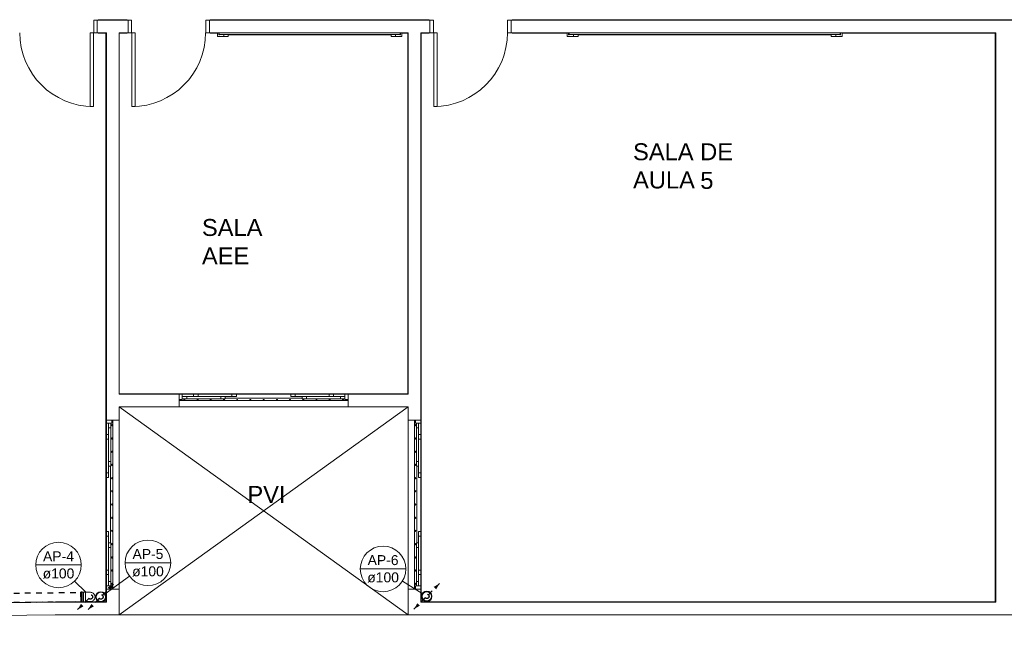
# Model space of a CAD drawing. Header units: millimetres. Extents: x 567 to 934, y -1 to 364.
# Tile 179 of 256: x 604 to 625, y 145 to 159. Entities that reach past the tile are written whole.
import ezdxf

# ---------------------------------------------------------------- set-up
doc = ezdxf.new("R2010")
doc.units = ezdxf.units.MM
doc.header["$MEASUREMENT"] = 0
doc.linetypes.add('JIS_02_1.2', pattern=[0.25, 0.125, -0.125])
doc.linetypes.add('NULL', pattern=[0])
for name, color, linetype, lineweight in [('AP-Condutos', 14, 'JIS_02_1.2', 25), ('AP-Indicação coluna', 14, 'Continuous', 13), ('Simbolos', 14, 'Continuous', 20), ('Simbolos_int', 14, 'Continuous', 15)]:
    doc.layers.add(name, color=color, linetype=linetype, lineweight=lineweight)
doc.layers.add('ARQ FINA', color=8, linetype='Continuous')
doc.styles.add('Arial', font='arial.ttf')

msp = doc.modelspace()

# ---------------------------------------------------------------- hatches: boundary and pattern name
at = {"layer": 'AP-Condutos', "linetype": 'Continuous'}
for points in [[(605.59, 146.396), (605.46, 146.321), (605.515, 146.266)], [(612.801, 146.408), (612.671, 146.333), (612.726, 146.278)], [(604.793, 145.83), (604.923, 145.905), (604.868, 145.96)], [(605.024, 145.83), (605.154, 145.905), (605.099, 145.96)], [(612.236, 145.843), (612.366, 145.918), (612.311, 145.973)]]:
    msp.add_hatch(color=151, dxfattribs=at).paths.add_polyline_path(points)

# ---------------------------------------------------------------- linework, layer by layer
at = {"layer": 'AP-Condutos'}
for p, q in [((592.629, 146.087), (604.859, 146.212)), ((592.631, 145.884), (604.861, 146.009))]:
    msp.add_line(p, q, dxfattribs=at)
for points in [[(605.342, 146.148), (605.59, 146.396)], [(612.554, 146.161), (612.801, 146.408)], [(605.041, 146.078), (604.793, 145.83)], [(605.272, 146.078), (605.024, 145.83)], [(612.483, 146.09), (612.236, 145.843)]]:
    msp.add_lwpolyline(points, dxfattribs=at)
for centre in [(605.076, 146.113), (605.307, 146.113), (605.307, 146.113), (612.519, 146.125), (612.519, 146.125)]:
    msp.add_circle(centre, 0.05, dxfattribs=at)
at = {"layer": 'AP-Indicação coluna'}
for p, q in [((605.846, 146.866), (606.854, 146.866)), ((603.866, 146.819), (604.875, 146.819)), ((611.049, 146.731), (612.057, 146.731)), ((604.727, 146.462), (604.975, 146.214)), ((605.941, 146.571), (605.401, 146.181)), ((611.98, 146.463), (612.421, 146.187))]:
    msp.add_line(p, q, dxfattribs=at)
for centre in [(604.37, 146.819), (604.37, 146.819), (606.35, 146.866), (606.35, 146.866), (611.553, 146.731), (611.553, 146.731)]:
    msp.add_circle(centre, 0.504, dxfattribs=at)
at = {"layer": 'ARQ FINA', "lineweight": 5}
for p, q in [((605.149, 158.879), (605.229, 158.879)), ((605.149, 158.599), (605.149, 158.879)), ((605.149, 158.879), (605.229, 158.879)), ((605.149, 158.599), (605.149, 158.879)), ((605.909, 158.879), (605.229, 158.879)), ((605.229, 158.879), (605.229, 158.599)), ((605.229, 158.879), (605.229, 158.599)), ((605.249, 158.879), (605.249, 158.889)), ((605.249, 158.889), (605.889, 158.889)), ((605.889, 158.889), (605.889, 158.879)), ((605.909, 158.879), (605.909, 158.599)), ((605.989, 158.879), (605.909, 158.879)), ((605.909, 158.879), (605.909, 158.599)), ((605.989, 158.879), (605.909, 158.879)), ((605.989, 158.599), (605.989, 158.879)), ((605.989, 158.599), (605.989, 158.879)), ((607.709, 158.879), (607.629, 158.879)), ((607.629, 158.879), (607.629, 158.599)), ((607.629, 158.879), (607.709, 158.879)), ((607.629, 158.599), (607.629, 158.879)), ((612.589, 158.879), (607.709, 158.879)), ((607.709, 158.599), (607.709, 158.879)), ((607.709, 158.879), (607.709, 158.599)), ((607.729, 158.879), (607.729, 158.889)), ((607.729, 158.889), (612.569, 158.889)), ((612.569, 158.889), (612.569, 158.879)), ((612.589, 158.879), (612.589, 158.599)), ((612.669, 158.879), (612.589, 158.879)), ((612.589, 158.879), (612.589, 158.599)), ((612.669, 158.879), (612.589, 158.879)), ((612.669, 158.599), (612.669, 158.879)), ((612.669, 158.599), (612.669, 158.879)), ((614.389, 158.879), (614.309, 158.879)), ((614.309, 158.879), (614.309, 158.599)), ((614.309, 158.879), (614.389, 158.879)), ((614.309, 158.599), (614.309, 158.879)), ((625.489, 158.879), (614.389, 158.879)), ((614.389, 158.599), (614.389, 158.879)), ((614.389, 158.879), (614.389, 158.599)), ((614.409, 158.879), (614.409, 158.889)), ((614.409, 158.889), (625.499, 158.889)), ((605.069, 158.599), (605.145, 158.599)), ((605.069, 156.967), (605.069, 158.599)), ((605.145, 158.599), (605.069, 158.599)), ((605.069, 158.599), (605.069, 156.967)), ((605.145, 158.599), (605.145, 156.967)), ((605.145, 156.967), (605.145, 158.599)), ((605.229, 158.599), (605.149, 158.599)), ((605.229, 158.599), (605.149, 158.599)), ((605.229, 158.599), (605.429, 158.599)), ((605.249, 158.589), (605.249, 158.599)), ((605.429, 158.589), (605.249, 158.589)), ((605.419, 146.005), (605.419, 158.599)), ((605.429, 158.599), (605.429, 150.027)), ((605.709, 158.599), (605.909, 158.599)), ((605.709, 150.599), (605.709, 158.599)), ((605.889, 158.589), (605.709, 158.589)), ((605.889, 158.599), (605.889, 158.589)), ((605.909, 158.599), (605.989, 158.599)), ((605.909, 158.599), (605.989, 158.599)), ((606.069, 158.599), (605.993, 158.599)), ((605.993, 158.599), (605.993, 156.967)), ((605.993, 158.599), (606.069, 158.599)), ((605.993, 156.967), (605.993, 158.599)), ((606.069, 156.967), (606.069, 158.599)), ((606.069, 158.599), (606.069, 156.967)), ((607.629, 158.599), (607.709, 158.599)), ((607.709, 158.599), (607.629, 158.599)), ((607.709, 158.599), (612.109, 158.599)), ((607.729, 158.589), (607.729, 158.599)), ((607.888, 158.589), (607.729, 158.589)), ((607.888, 158.519), (607.888, 158.599)), ((607.988, 158.519), (607.888, 158.519)), ((607.918, 158.591), (607.918, 158.551)), ((607.928, 158.599), (607.926, 158.599)), ((611.928, 158.599), (607.928, 158.599)), ((607.928, 158.599), (607.928, 158.561)), ((607.928, 158.56), (607.928, 158.599)), ((607.928, 158.561), (611.928, 158.561)), ((607.948, 158.56), (607.928, 158.56)), ((607.988, 158.519), (608.028, 158.519)), ((608.028, 158.519), (608.028, 158.561)), ((608.088, 158.519), (608.028, 158.519)), ((608.088, 158.519), (608.128, 158.519)), ((608.128, 158.519), (608.128, 158.561)), ((611.728, 158.56), (608.128, 158.56)), ((608.128, 158.551), (611.728, 158.551)), ((608.128, 158.551), (611.728, 158.551)), ((611.728, 158.561), (611.728, 158.519)), ((611.728, 158.519), (611.768, 158.519)), ((611.828, 158.519), (611.768, 158.519)), ((611.828, 158.561), (611.828, 158.519)), ((611.828, 158.519), (611.868, 158.519)), ((611.968, 158.519), (611.868, 158.519)), ((611.928, 158.56), (611.908, 158.56)), ((611.928, 158.561), (611.928, 158.599)), ((611.93, 158.599), (611.928, 158.599)), ((611.928, 158.599), (611.928, 158.56)), ((611.938, 158.551), (611.938, 158.591)), ((611.968, 158.599), (611.968, 158.519)), ((612.109, 158.589), (611.968, 158.589)), ((612.099, 158.599), (612.099, 150.609)), ((612.109, 158.599), (612.109, 150.599)), ((612.389, 158.599), (612.589, 158.599)), ((612.389, 150.027), (612.389, 158.599)), ((612.569, 158.589), (612.389, 158.589)), ((612.399, 158.599), (612.399, 146.005)), ((612.569, 158.599), (612.569, 158.589)), ((612.589, 158.599), (612.669, 158.599)), ((612.589, 158.599), (612.669, 158.599)), ((612.749, 158.599), (612.673, 158.599)), ((612.673, 158.599), (612.673, 156.967)), ((612.673, 158.599), (612.749, 158.599)), ((612.673, 156.967), (612.673, 158.599)), ((612.749, 156.967), (612.749, 158.599)), ((612.749, 158.599), (612.749, 156.967)), ((614.309, 158.599), (614.389, 158.599)), ((614.389, 158.599), (614.309, 158.599)), ((614.389, 158.599), (625.109, 158.599)), ((614.409, 158.589), (614.409, 158.599)), ((615.628, 158.589), (614.409, 158.589)), ((615.628, 158.519), (615.628, 158.599)), ((615.728, 158.519), (615.628, 158.519)), ((615.658, 158.591), (615.658, 158.551)), ((615.668, 158.599), (615.666, 158.599)), ((621.668, 158.599), (615.668, 158.599)), ((615.668, 158.599), (615.668, 158.561)), ((615.668, 158.56), (615.668, 158.599)), ((615.668, 158.561), (621.668, 158.561)), ((615.688, 158.56), (615.668, 158.56)), ((615.728, 158.519), (615.768, 158.519)), ((615.768, 158.519), (615.768, 158.561)), ((615.828, 158.519), (615.768, 158.519)), ((615.828, 158.519), (615.868, 158.519)), ((615.868, 158.519), (615.868, 158.561)), ((621.468, 158.56), (615.868, 158.56)), ((615.868, 158.551), (621.468, 158.551)), ((615.868, 158.551), (621.468, 158.551)), ((621.468, 158.561), (621.468, 158.519)), ((621.468, 158.519), (621.508, 158.519)), ((621.568, 158.519), (621.508, 158.519)), ((621.568, 158.561), (621.568, 158.519)), ((621.568, 158.519), (621.608, 158.519)), ((621.708, 158.519), (621.608, 158.519)), ((621.668, 158.56), (621.648, 158.56)), ((621.668, 158.561), (621.668, 158.599)), ((621.67, 158.599), (621.668, 158.599)), ((621.668, 158.599), (621.668, 158.56)), ((621.678, 158.551), (621.678, 158.591)), ((621.708, 158.599), (621.708, 158.519)), ((625.099, 158.589), (621.708, 158.589)), ((625.109, 158.599), (625.099, 158.589)), ((625.099, 158.589), (625.099, 146.005)), ((625.109, 158.599), (625.109, 145.995)), ((605.145, 156.967), (605.069, 156.967)), ((605.069, 156.967), (605.145, 156.967)), ((605.993, 156.967), (606.069, 156.967)), ((606.069, 156.967), (605.993, 156.967)), ((612.673, 156.967), (612.749, 156.967)), ((612.749, 156.967), (612.673, 156.967)), ((605.709, 150.609), (612.099, 150.609)), ((607.039, 150.599), (605.709, 150.599)), ((607.039, 150.459), (607.039, 150.599)), ((607.109, 150.599), (607.039, 150.599)), ((607.109, 150.549), (607.109, 150.599)), ((607.109, 150.599), (607.359, 150.599)), ((607.359, 150.599), (608.309, 150.599)), ((607.359, 150.549), (607.359, 150.599)), ((607.359, 150.599), (607.459, 150.599)), ((607.359, 150.549), (607.359, 150.599)), ((607.459, 150.599), (607.459, 150.549)), ((608.209, 150.599), (608.309, 150.599)), ((608.209, 150.549), (608.209, 150.599)), ((608.309, 150.599), (608.309, 150.549)), ((608.309, 150.599), (608.309, 150.549)), ((608.309, 150.599), (609.509, 150.599)), ((610.459, 150.599), (609.509, 150.599)), ((609.509, 150.599), (609.509, 150.549)), ((609.609, 150.599), (609.509, 150.599)), ((609.509, 150.599), (609.509, 150.549)), ((609.609, 150.549), (609.609, 150.599)), ((610.459, 150.599), (610.359, 150.599)), ((610.359, 150.599), (610.359, 150.549)), ((610.459, 150.549), (610.459, 150.599)), ((610.459, 150.549), (610.459, 150.599)), ((610.459, 150.599), (610.709, 150.599)), ((610.779, 150.599), (610.709, 150.599)), ((610.709, 150.599), (610.709, 150.549)), ((612.109, 150.599), (610.779, 150.599)), ((610.779, 150.599), (610.779, 150.459)), ((605.429, 150.459), (605.419, 150.459)), ((607.039, 150.479), (607.109, 150.479)), ((610.779, 150.459), (607.039, 150.459)), ((607.039, 150.459), (607.039, 150.319)), ((608.059, 150.549), (607.109, 150.549)), ((607.109, 150.549), (607.109, 150.499)), ((607.209, 150.549), (607.109, 150.549)), ((607.109, 150.549), (607.109, 150.499)), ((607.109, 150.499), (608.059, 150.499)), ((607.109, 150.499), (607.209, 150.499)), ((607.109, 150.479), (607.109, 150.499)), ((607.209, 150.499), (607.209, 150.549)), ((608.309, 150.549), (607.359, 150.549)), ((607.459, 150.549), (607.359, 150.549)), ((608.059, 150.549), (607.959, 150.549)), ((607.959, 150.549), (607.959, 150.499)), ((607.959, 150.499), (608.059, 150.499)), ((608.059, 150.499), (608.059, 150.549)), ((608.059, 150.499), (608.059, 150.549)), ((609.759, 150.509), (608.059, 150.509)), ((608.309, 150.549), (608.209, 150.549)), ((609.509, 150.549), (610.459, 150.549)), ((609.509, 150.549), (609.609, 150.549)), ((609.759, 150.549), (610.709, 150.549)), ((609.759, 150.499), (609.759, 150.549)), ((609.759, 150.549), (609.859, 150.549)), ((609.759, 150.499), (609.759, 150.549)), ((610.709, 150.499), (609.759, 150.499)), ((609.859, 150.499), (609.759, 150.499)), ((609.859, 150.549), (609.859, 150.499)), ((610.359, 150.549), (610.459, 150.549)), ((610.609, 150.549), (610.709, 150.549)), ((610.609, 150.499), (610.609, 150.549)), ((610.709, 150.499), (610.609, 150.499)), ((610.709, 150.549), (610.709, 150.499)), ((610.709, 150.549), (610.709, 150.499)), ((610.709, 150.499), (610.709, 150.479)), ((610.709, 150.479), (610.779, 150.479)), ((610.779, 150.319), (610.779, 150.459)), ((612.399, 150.459), (612.389, 150.459)), ((605.709, 150.319), (607.039, 150.319)), ((605.709, 150.027), (605.709, 150.319)), ((605.709, 150.319), (612.109, 145.715)), ((605.709, 145.715), (612.109, 150.319)), ((607.039, 150.319), (610.779, 150.319)), ((610.779, 150.319), (612.109, 150.319)), ((612.109, 150.319), (612.109, 150.027)), ((605.429, 150.027), (605.569, 150.027)), ((605.429, 150.027), (605.429, 149.957)), ((605.429, 149.957), (605.479, 149.957)), ((605.429, 149.707), (605.429, 149.957)), ((605.479, 149.957), (605.529, 149.957)), ((605.479, 149.007), (605.479, 149.957)), ((605.479, 149.957), (605.529, 149.957)), ((605.479, 149.857), (605.479, 149.957)), ((605.529, 149.957), (605.529, 149.007)), ((605.529, 149.957), (605.529, 149.857)), ((605.529, 149.957), (605.549, 149.957)), ((605.549, 149.957), (605.549, 150.027)), ((605.709, 150.027), (605.569, 150.027)), ((605.569, 150.027), (605.569, 146.287)), ((605.709, 146.287), (605.709, 150.027)), ((612.109, 150.027), (612.109, 146.287)), ((612.249, 150.027), (612.109, 150.027)), ((612.249, 150.027), (612.389, 150.027)), ((612.249, 146.287), (612.249, 150.027)), ((612.269, 150.027), (612.269, 149.957)), ((612.269, 149.957), (612.289, 149.957)), ((612.289, 149.957), (612.289, 149.007)), ((612.339, 149.957), (612.289, 149.957)), ((612.289, 149.957), (612.289, 149.857)), ((612.339, 149.957), (612.289, 149.957)), ((612.339, 149.007), (612.339, 149.957)), ((612.339, 149.857), (612.339, 149.957)), ((612.339, 149.957), (612.389, 149.957)), ((612.389, 149.957), (612.389, 150.027)), ((612.389, 149.957), (612.389, 149.707)), ((605.479, 149.707), (605.429, 149.707)), ((605.429, 149.707), (605.429, 148.757)), ((605.479, 149.707), (605.429, 149.707)), ((605.429, 149.707), (605.429, 149.607)), ((605.529, 149.857), (605.479, 149.857)), ((605.479, 148.757), (605.479, 149.707)), ((605.479, 149.607), (605.479, 149.707)), ((612.289, 149.857), (612.339, 149.857)), ((612.339, 149.707), (612.389, 149.707)), ((612.339, 148.757), (612.339, 149.707)), ((612.339, 149.707), (612.389, 149.707)), ((612.339, 149.607), (612.339, 149.707)), ((612.389, 149.707), (612.389, 148.757)), ((612.389, 149.707), (612.389, 149.607)), ((605.429, 149.607), (605.479, 149.607)), ((612.389, 149.607), (612.339, 149.607)), ((605.479, 149.107), (605.529, 149.107)), ((605.479, 149.007), (605.479, 149.107)), ((605.529, 149.107), (605.529, 149.007)), ((612.289, 149.107), (612.289, 149.007)), ((612.339, 149.107), (612.289, 149.107)), ((612.339, 149.007), (612.339, 149.107)), ((605.479, 148.857), (605.429, 148.857)), ((605.429, 148.857), (605.429, 148.757)), ((605.529, 149.007), (605.479, 149.007)), ((605.529, 149.007), (605.479, 149.007)), ((605.479, 148.757), (605.479, 148.857)), ((605.519, 149.007), (605.519, 147.307)), ((612.289, 149.007), (612.339, 149.007)), ((612.289, 149.007), (612.339, 149.007)), ((612.299, 147.307), (612.299, 149.007)), ((612.339, 148.857), (612.389, 148.857)), ((612.339, 148.757), (612.339, 148.857)), ((612.389, 148.857), (612.389, 148.757)), ((605.429, 148.757), (605.479, 148.757)), ((605.429, 148.757), (605.479, 148.757)), ((605.429, 147.557), (605.429, 148.757)), ((612.389, 148.757), (612.339, 148.757)), ((612.389, 148.757), (612.339, 148.757)), ((612.389, 148.757), (612.389, 147.557)), ((605.429, 147.557), (605.479, 147.557)), ((605.429, 146.607), (605.429, 147.557)), ((605.429, 147.557), (605.479, 147.557)), ((605.429, 147.457), (605.429, 147.557)), ((605.479, 147.557), (605.479, 146.607)), ((605.479, 147.557), (605.479, 147.457)), ((612.339, 147.557), (612.339, 146.607)), ((612.389, 147.557), (612.339, 147.557)), ((612.339, 147.557), (612.339, 147.457)), ((612.389, 147.557), (612.339, 147.557)), ((612.389, 146.607), (612.389, 147.557)), ((612.389, 147.457), (612.389, 147.557)), ((605.479, 147.457), (605.429, 147.457)), ((605.529, 147.307), (605.479, 147.307)), ((605.479, 147.307), (605.479, 146.357)), ((605.529, 147.307), (605.479, 147.307)), ((605.479, 147.307), (605.479, 147.207)), ((605.529, 146.357), (605.529, 147.307)), ((605.529, 147.207), (605.529, 147.307)), ((612.289, 147.307), (612.339, 147.307)), ((612.289, 146.357), (612.289, 147.307)), ((612.289, 147.307), (612.339, 147.307)), ((612.289, 147.207), (612.289, 147.307)), ((612.339, 147.457), (612.389, 147.457)), ((612.339, 147.307), (612.339, 146.357)), ((612.339, 147.307), (612.339, 147.207)), ((605.479, 147.207), (605.529, 147.207)), ((612.339, 147.207), (612.289, 147.207)), ((605.429, 146.707), (605.479, 146.707)), ((605.429, 146.607), (605.429, 146.707)), ((605.479, 146.707), (605.479, 146.607)), ((612.339, 146.707), (612.339, 146.607)), ((612.389, 146.707), (612.339, 146.707)), ((612.389, 146.607), (612.389, 146.707)), ((605.479, 146.607), (605.429, 146.607)), ((605.479, 146.607), (605.429, 146.607)), ((605.429, 146.357), (605.429, 146.607)), ((605.529, 146.457), (605.479, 146.457)), ((605.479, 146.457), (605.479, 146.357)), ((605.529, 146.357), (605.529, 146.457)), ((612.289, 146.457), (612.339, 146.457)), ((612.289, 146.357), (612.289, 146.457)), ((612.339, 146.607), (612.389, 146.607)), ((612.339, 146.607), (612.389, 146.607)), ((612.339, 146.457), (612.339, 146.357)), ((612.389, 146.607), (612.389, 146.357)), ((605.479, 146.357), (605.429, 146.357)), ((605.429, 146.357), (605.429, 146.287)), ((605.429, 146.287), (605.429, 145.995)), ((605.569, 146.287), (605.429, 146.287)), ((605.479, 146.357), (605.529, 146.357)), ((605.479, 146.357), (605.529, 146.357)), ((605.549, 146.357), (605.529, 146.357)), ((605.549, 146.287), (605.549, 146.357)), ((605.569, 146.287), (605.709, 146.287)), ((605.709, 145.715), (605.709, 146.287)), ((612.109, 146.287), (612.109, 145.715)), ((612.109, 146.287), (612.249, 146.287)), ((612.389, 146.287), (612.249, 146.287)), ((612.269, 146.357), (612.269, 146.287)), ((612.289, 146.357), (612.269, 146.357)), ((612.339, 146.357), (612.289, 146.357)), ((612.339, 146.357), (612.289, 146.357)), ((612.389, 146.357), (612.339, 146.357)), ((612.389, 146.287), (612.389, 146.357)), ((612.389, 145.995), (612.389, 146.287)), ((604.307, 145.995), (592.749, 145.859)), ((592.759, 145.869), (604.307, 146.005)), ((604.307, 146.005), (604.307, 145.995)), ((604.307, 146.005), (605.419, 146.005)), ((605.429, 145.995), (604.307, 145.995)), ((605.429, 145.995), (605.419, 146.005)), ((612.389, 145.995), (612.399, 146.005)), ((625.109, 145.995), (612.389, 145.995)), ((625.099, 146.005), (612.399, 146.005)), ((625.109, 145.995), (625.099, 146.005)), ((579.059, 145.417), (604.3, 145.715)), ((592.469, 145.576), (604.308, 145.715)), ((604.3, 145.715), (638.141, 145.715)), ((604.308, 145.715), (605.709, 145.715)), ((612.109, 145.715), (634.969, 145.715))]:
    msp.add_line(p, q, dxfattribs=at)
for centre, radius, start, end in [((605.145, 158.599), 1.632, 180, 270), ((605.993, 158.599), 1.632, 270, 0), ((607.926, 158.591), 0.00799, 90, 180), ((607.921, 158.595), 0.0442, 265.9394, 307.4394), ((611.935, 158.595), 0.0442, 232.5606, 274.0606), ((611.93, 158.591), 0.00799, 0, 90), ((612.673, 158.599), 1.632, 270, 0), ((615.666, 158.591), 0.00799, 90, 180), ((615.661, 158.595), 0.0442, 265.9394, 307.4394), ((621.675, 158.595), 0.0442, 232.5606, 274.0606), ((621.67, 158.591), 0.00799, 0, 90), ((607.154, 150.469), 0.015, 360, 180), ((607.154, 150.469), 0.015, 180, 226.188), ((607.154, 150.469), 0.015, 313.812, 0), ((607.447, 150.469), 0.015, 360, 180), ((607.447, 150.469), 0.015, 180, 226.188), ((607.447, 150.469), 0.015, 313.812, 0), ((607.739, 150.469), 0.015, 0, 180), ((607.739, 150.469), 0.015, 180, 226.188), ((607.739, 150.469), 0.015, 313.812, 0), ((608.032, 150.469), 0.015, 0, 180), ((608.032, 150.469), 0.015, 180, 226.188), ((608.032, 150.469), 0.015, 313.812, 0), ((608.324, 150.469), 0.015, 0, 180), ((608.324, 150.469), 0.015, 180, 226.188), ((608.324, 150.469), 0.015, 313.812, 0), ((608.617, 150.469), 0.015, 0, 180), ((608.617, 150.469), 0.015, 180, 226.188), ((608.617, 150.469), 0.015, 313.812, 0), ((608.909, 150.469), 0.015, 360, 180), ((608.909, 150.469), 0.015, 180, 226.188), ((608.909, 150.469), 0.015, 313.812, 0), ((609.202, 150.469), 0.015, 0, 180), ((609.202, 150.469), 0.015, 180, 226.188), ((609.202, 150.469), 0.015, 313.812, 0), ((609.494, 150.469), 0.015, 0, 180), ((609.494, 150.469), 0.015, 180, 226.188), ((609.494, 150.469), 0.015, 313.812, 0), ((609.787, 150.469), 0.015, 0, 180), ((609.787, 150.469), 0.015, 180, 226.188), ((609.787, 150.469), 0.015, 313.812, 0), ((610.079, 150.469), 0.015, 0, 180), ((610.079, 150.469), 0.015, 180, 226.188), ((610.079, 150.469), 0.015, 313.812, 0), ((610.372, 150.469), 0.015, 0, 180), ((610.372, 150.469), 0.015, 180, 226.188), ((610.372, 150.469), 0.015, 313.812, 0), ((610.664, 150.469), 0.015, 0, 180), ((610.664, 150.469), 0.015, 180, 226.188), ((610.664, 150.469), 0.015, 313.812, 0), ((605.559, 149.912), 0.015, 90, 270), ((605.559, 149.912), 0.015, 43.812, 90), ((605.559, 149.912), 0.015, 270, 316.188), ((612.259, 149.912), 0.015, 90, 136.188), ((612.259, 149.912), 0.015, 223.812, 270), ((612.259, 149.912), 0.015, 270, 90), ((605.559, 149.62), 0.015, 90, 270), ((605.559, 149.62), 0.015, 43.812, 90), ((605.559, 149.62), 0.015, 270, 316.188), ((612.259, 149.62), 0.015, 90, 136.188), ((612.259, 149.62), 0.015, 223.812, 270), ((612.259, 149.62), 0.015, 270, 90), ((605.559, 149.327), 0.015, 90, 270), ((605.559, 149.327), 0.015, 43.812, 90), ((605.559, 149.327), 0.015, 270, 316.188), ((612.259, 149.327), 0.015, 90, 136.188), ((612.259, 149.327), 0.015, 223.812, 270), ((612.259, 149.327), 0.015, 270, 90), ((605.559, 149.035), 0.015, 90, 270), ((605.559, 149.035), 0.015, 43.812, 90), ((612.259, 149.035), 0.015, 90, 136.188), ((612.259, 149.035), 0.015, 270, 90), ((605.559, 149.035), 0.015, 270, 316.188), ((612.259, 149.035), 0.015, 223.812, 270), ((605.559, 148.742), 0.015, 90, 270), ((605.559, 148.742), 0.015, 43.812, 90), ((605.559, 148.742), 0.015, 270, 316.188), ((612.259, 148.742), 0.015, 90, 136.188), ((612.259, 148.742), 0.015, 223.812, 270), ((612.259, 148.742), 0.015, 270, 90), ((605.559, 148.45), 0.015, 90, 270), ((605.559, 148.45), 0.015, 43.812, 90), ((605.559, 148.45), 0.015, 270, 316.188), ((612.259, 148.45), 0.015, 90, 136.188), ((612.259, 148.45), 0.015, 223.812, 270), ((612.259, 148.45), 0.015, 270, 90), ((605.559, 148.157), 0.015, 90, 270), ((605.559, 148.157), 0.015, 43.812, 90), ((612.259, 148.157), 0.015, 90, 136.188), ((612.259, 148.157), 0.015, 270, 90), ((605.559, 148.157), 0.015, 270, 316.188), ((612.259, 148.157), 0.015, 223.812, 270), ((605.559, 147.865), 0.015, 90, 270), ((605.559, 147.865), 0.015, 43.812, 90), ((605.559, 147.865), 0.015, 270, 316.188), ((612.259, 147.865), 0.015, 90, 136.188), ((612.259, 147.865), 0.015, 223.812, 270), ((612.259, 147.865), 0.015, 270, 90), ((605.559, 147.572), 0.015, 90, 270), ((605.559, 147.572), 0.015, 43.812, 90), ((605.559, 147.572), 0.015, 270, 316.188), ((612.259, 147.572), 0.015, 90, 136.188), ((612.259, 147.572), 0.015, 223.812, 270), ((612.259, 147.572), 0.015, 270, 90), ((605.559, 147.28), 0.015, 90, 270), ((605.559, 147.28), 0.015, 43.812, 90), ((612.259, 147.28), 0.015, 90, 136.188), ((612.259, 147.28), 0.015, 270, 90), ((605.559, 147.28), 0.015, 270, 316.188), ((612.259, 147.28), 0.015, 223.812, 270), ((605.559, 146.987), 0.015, 90, 270), ((605.559, 146.987), 0.015, 43.812, 90), ((605.559, 146.987), 0.015, 270, 316.188), ((612.259, 146.987), 0.015, 90, 136.188), ((612.259, 146.987), 0.015, 223.812, 270), ((612.259, 146.987), 0.015, 270, 90), ((605.559, 146.695), 0.015, 90, 270), ((605.559, 146.695), 0.015, 43.812, 90), ((605.559, 146.695), 0.015, 270, 316.188), ((612.259, 146.695), 0.015, 90, 136.188), ((612.259, 146.695), 0.015, 223.812, 270), ((612.259, 146.695), 0.015, 270, 90), ((605.559, 146.402), 0.015, 90, 270), ((605.559, 146.402), 0.015, 43.812, 90), ((612.259, 146.402), 0.015, 90, 136.188), ((612.259, 146.402), 0.015, 270, 90), ((605.559, 146.402), 0.015, 270, 316.188), ((612.259, 146.402), 0.015, 223.812, 270)]:
    msp.add_arc(centre, radius, start, end, dxfattribs=at)
at = {"layer": 'Simbolos'}
for p, q in [((604.861, 146.004), (604.859, 146.217)), ((604.859, 146.217), (604.868, 146.217)), ((604.871, 146.225), (604.87, 146.219)), ((604.873, 146.226), (604.892, 146.227)), ((604.894, 146.225), (604.895, 146.22)), ((604.897, 146.218), (604.921, 146.218)), ((604.921, 146.218), (604.961, 146.218)), ((604.921, 146.218), (604.921, 146.218)), ((604.961, 146.218), (604.965, 146.214)), ((604.965, 146.214), (605.075, 146.215)), ((604.861, 146.004), (604.87, 146.004)), ((604.874, 145.997), (604.872, 146.003)), ((604.875, 145.996), (604.894, 145.996)), ((604.896, 145.998), (604.897, 146.003)), ((604.899, 146.005), (604.923, 146.005)), ((604.923, 146.006), (604.963, 146.006)), ((604.923, 146.005), (604.923, 146.006)), ((604.963, 146.006), (604.967, 146.01)), ((604.967, 146.01), (605.077, 146.012))]:
    msp.add_line(p, q, dxfattribs=at)
for points in [[(604.868, 146.217), (604.868, 146.218), (604.868, 146.218), (604.869, 146.218), (604.869, 146.218), (604.869, 146.218), (604.869, 146.218), (604.869, 146.218), (604.87, 146.219), (604.87, 146.219)], [(604.873, 146.226), (604.873, 146.226), (604.873, 146.226), (604.872, 146.226), (604.872, 146.226), (604.872, 146.226), (604.872, 146.226), (604.871, 146.225), (604.871, 146.225), (604.871, 146.225)], [(604.894, 146.225), (604.894, 146.225), (604.894, 146.225), (604.894, 146.226), (604.893, 146.226), (604.893, 146.226), (604.893, 146.226), (604.893, 146.226), (604.892, 146.227), (604.892, 146.227)], [(604.895, 146.22), (604.895, 146.219), (604.895, 146.219), (604.895, 146.219), (604.895, 146.218), (604.895, 146.218), (604.896, 146.218), (604.896, 146.218), (604.896, 146.218), (604.897, 146.218)], [(605.077, 146.012), (605.095, 146.013), (605.112, 146.018), (605.128, 146.026), (605.142, 146.036), (605.154, 146.049), (605.164, 146.063), (605.172, 146.079), (605.176, 146.097), (605.178, 146.114), (605.176, 146.132), (605.171, 146.149), (605.163, 146.165), (605.153, 146.179), (605.14, 146.192), (605.126, 146.202), (605.11, 146.209), (605.093, 146.213), (605.075, 146.215)], [(604.872, 146.003), (604.872, 146.003), (604.872, 146.004), (604.871, 146.004), (604.871, 146.004), (604.871, 146.004), (604.871, 146.004), (604.871, 146.004), (604.87, 146.004), (604.87, 146.004)], [(604.874, 145.997), (604.874, 145.997), (604.874, 145.997), (604.874, 145.996), (604.874, 145.996), (604.874, 145.996), (604.875, 145.996), (604.875, 145.996), (604.875, 145.996), (604.875, 145.996)], [(604.894, 145.996), (604.895, 145.996), (604.895, 145.996), (604.895, 145.996), (604.896, 145.996), (604.896, 145.997), (604.896, 145.997), (604.896, 145.997), (604.896, 145.997), (604.896, 145.998)], [(604.899, 146.005), (604.898, 146.005), (604.898, 146.005), (604.898, 146.005), (604.898, 146.004), (604.897, 146.004), (604.897, 146.004), (604.897, 146.004), (604.897, 146.003), (604.897, 146.003)]]:
    msp.add_lwpolyline(points, dxfattribs=at)
for centre in [(605.307, 146.113), (612.519, 146.125)]:
    msp.add_circle(centre, 0.115, dxfattribs=at)
at = {"layer": 'Simbolos_int'}
for p, q in [((604.871, 146.005), (604.869, 146.218)), ((604.897, 146.005), (604.895, 146.218)), ((604.923, 146.006), (604.921, 146.218)), ((604.967, 146.01), (604.965, 146.214))]:
    msp.add_line(p, q, dxfattribs=at)
for centre in [(605.307, 146.113), (612.519, 146.125)]:
    msp.add_circle(centre, 0.102, dxfattribs=at)

# ---------------------------------------------------------------- texts
at = {"layer": 'AP-Indicação coluna', "linetype": 'NULL', "char_height": 0.22, "attachment_point": 8, "line_spacing_factor": 0.6, "style": 'Arial'}
for s, insert, width in [('AP-4', (604.37, 146.901), 1.36662), ('AP-5', (606.35, 146.949), 1.36662), ('AP-6', (611.553, 146.814), 1.36662), ('ø100', (606.35, 146.563), 1.40082), ('ø100', (604.37, 146.516), 1.40082), ('ø100', (611.553, 146.429), 1.40082)]:
    msp.add_mtext(s, dxfattribs=dict(at, insert=insert, width=width))
at = {"layer": 'ARQ FINA', "linetype": 'NULL', "lineweight": 5, "char_height": 0.375, "attachment_point": 7, "line_spacing_factor": 0.9, "style": 'Arial'}
for s, insert, width in [('SALA DE', (617.084, 155.773), 4.42683), ('AULA', (617.084, 155.149), 2.73761), ('5', (618.572, 155.139), 0.58251), ('SALA', (607.544, 154.097), 2.67988), ('AEE', (607.544, 153.473), 2.09737), ('PVI', (608.55, 148.193), 1.68921)]:
    msp.add_mtext(s, dxfattribs=dict(at, insert=insert, width=width))

doc.saveas('drawing.dxf')
